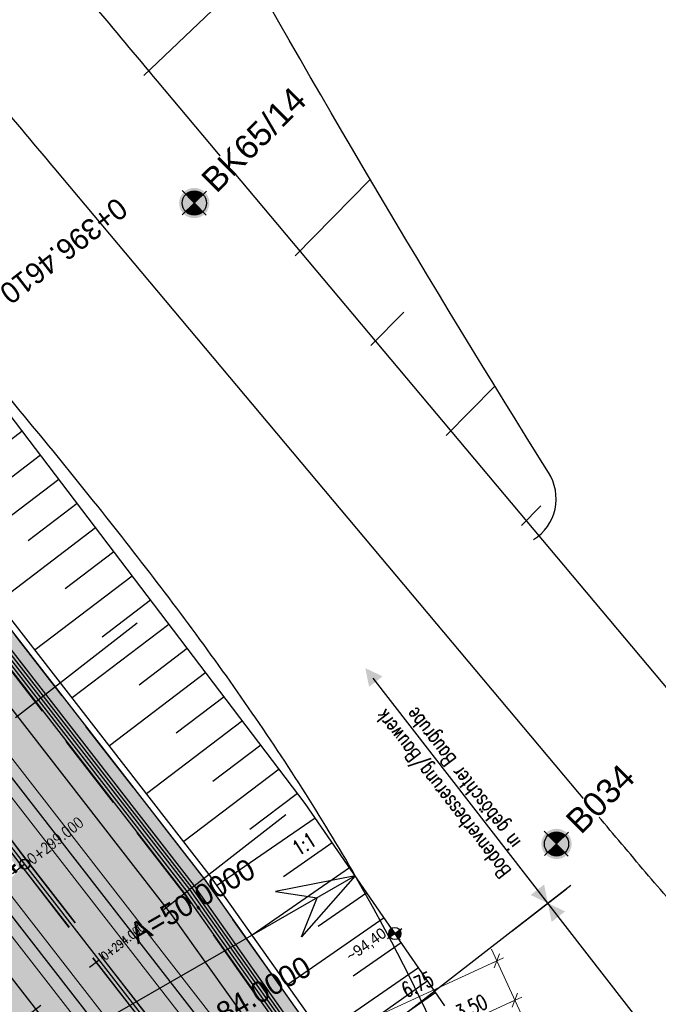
# Model space of a CAD drawing. Header units: metres. Extents: x 3458045 to 3462392, y 5482308 to 5484762.
# Tile 46 of 256: x 3459713 to 3459739, y 5483478 to 5483519. Entities that reach past the tile are written whole.
import ezdxf
from ezdxf.enums import TextEntityAlignment as Align

# ---------------------------------------------------------------- set-up
doc = ezdxf.new("R2010")
doc.units = ezdxf.units.M
doc.header["$PDMODE"] = 3
doc.header["$PDSIZE"] = 0.1
for name, pattern in [('AUSGEZOGEN', [2, 1, 1]), ('STRICHPUNKT2', [12.7, 6.35, -3.175, 0, -3.175]), ('VERDECKT2', [4.7625, 3.175, -1.5875])]:
    doc.linetypes.add(name, pattern=pattern)
doc.layers.get('0').update_dxf_attribs({"linetype": 'CONTINUOUS'})
doc.layers.get('DEFPOINTS').update_dxf_attribs({"linetype": 'CONTINUOUS'})
for name, color, linetype in [('BAUER_BK 2014', 1, 'CONTINUOUS'), ('BAUER_BK BESTAND', 170, 'CONTINUOUS'), ('SP_ACHSE_6522', 7, 'CONTINUOUS'), ('SP_ACHSE_6721', 7, 'CONTINUOUS'), ('SP_ACHSE_6731', 7, 'CONTINUOUS'), ('SP_ACHSE_8559', 7, 'CONTINUOUS'), ('SP_AXIS', 7, 'CONTINUOUS'), ('SP_BAUGRUBE-BÖSCHUNG', 210, 'AUSGEZOGEN'), ('SP_BAUGRUBE-TEXT', 210, 'AUSGEZOGEN'), ('SP_BAUGRUBE-VERBAU', 210, 'AUSGEZOGEN'), ('SP_Blockfugen', 2, 'STRICHPUNKT2'), ('SP_BW5xx-BrückenB44', 7, 'CONTINUOUS'), ('SP_Entwässerung', 170, 'VERDECKT2'), ('SP_SOLID_Trogsohle_L6', 254, 'CONTINUOUS'), ('SP_StadtbahnFluchtweg', 1, 'CONTINUOUS'), ('SP_TrogTunnel-Bautoleranz', 160, 'VERDECKT2'), ('SP_Trogwand_L6', 2, 'CONTINUOUS'), ('SP_Vb_Planung', 10, 'CONTINUOUS'), ('SP_VERM', 1, 'CONTINUOUS'), ('SP_VERM-VA-B44', 150, 'CONTINUOUS'), ('T__AXIS', 3, 'CONTINUOUS')]:
    doc.layers.add(name, color=color, linetype=linetype)
doc.layers.add('SP_HILF', color=6, linetype='CONTINUOUS', plot=False)
doc.styles.add('K_ISOCP', font='k_isocp.shx')
doc.styles.add('SIMPLEX8', font='simplexd.shx', dxfattribs={"width": 0.8})
doc.styles.add('SP_F', font='romans.shx', dxfattribs={"width": 0.7, "bigfont": 'sp_f.shx'})
doc.styles.get("Standard").update_dxf_attribs({"font": 'txt.shx'})
doc.linetypes.add('EISENBAHN', pattern='A,0.15,[130,ltypeshp.shx,S=0.25,R=0,X=0,Y=0],0.15', length=0.3)
doc.dimstyles.new('SOFI25$0', dxfattribs={"dimtxt": 2.5, "dimasz": 0.25, "dimexe": 0.9, "dimexo": 0.625, "dimgap": 0.675, "dimtad": 1, "dimdec": 3, "dimrnd": 0.001, "dimzin": 1, "dimdsep": 46, "dimtxsty": 'SP_F', "dimblk1": 'SOF_BEMSTR1', "dimblk2": 'SOF_BEMSTR2', "dimsah": 1, "dimcen": 2.5, "dimse1": 1, "dimse2": 1, "dimclrd": 1, "dimclre": 1, "dimclrt": 1, "dimaunit": 2, "dimadec": 3, "dimazin": 0, "dimtfac": 1, "dimtdec": 3, "dimtmove": 0, "dimatfit": 3, "dimfxl": 1, "dimtolj": 1, "dimtzin": 0, "dimlwd": 0, "dimlwe": 0, "dimarcsym": 0})
doc.dimstyles.new('SOFI35$0', dxfattribs={"dimtxt": 3.5, "dimasz": 0.35, "dimexe": 0.9, "dimexo": 0.625, "dimgap": 0.945, "dimtad": 1, "dimdec": 3, "dimrnd": 0.001, "dimzin": 1, "dimdsep": 46, "dimtxsty": 'SP_F', "dimblk1": 'SOF_BEMSTR1', "dimblk2": 'SOF_BEMSTR2', "dimsah": 1, "dimcen": 3.5, "dimse1": 1, "dimse2": 1, "dimclrd": 1, "dimclre": 1, "dimclrt": 2, "dimaunit": 2, "dimazin": 0, "dimtfac": 1, "dimtdec": 3, "dimtmove": 0, "dimatfit": 3, "dimfxl": 1, "dimtolj": 1, "dimtzin": 0, "dimlwd": 0, "dimlwe": 0, "dimarcsym": 0})

# ---------------------------------------------------------------- blocks, each defined once
blk = doc.blocks.new('kmr_li')
at = {"color": 1, "linetype": 'Continuous'}
blk.add_line((0, 0), (0, 3.571), dxfattribs=at)
at = {"color": 1}
for p, q in [((0, 0), (-0.306, 0.907)), ((-0.306, 0.907), (0, 0.519)), ((0, 0), (0.306, 0.907)), ((0.306, 0.907), (0, 0.519))]:
    blk.add_line(p, q, dxfattribs=at)
at = {"color": 1, "linetype": 'Continuous', "style": 'K_ISOCP'}
blk.add_attdef('STATION', text='', height=1, rotation=270.0001, dxfattribs=at).set_placement((0, 4.404), align=Align.MIDDLE_RIGHT)
blk.add_attdef('PARAUL', text='', height=1, rotation=270.0001, dxfattribs=at).set_placement((-0.5, 1), align=Align.TOP_RIGHT)
blk.add_attdef('PARAOL', text='', height=1, rotation=270.0001, dxfattribs=at).set_placement((0.5, 1), align=Align.BOTTOM_RIGHT)
blk = doc.blocks.new('SOF_BEMSTR1')
at = {"color": 0, "linetype": 'ByBlock', "lineweight": -2}
for p, q in [((0, 20), (0, -8.5)), ((3.535, 3.535), (-3.535, -3.535)), ((-5, 0), (5, 0))]:
    blk.add_line(p, q, dxfattribs=at)
blk = doc.blocks.new('SOF_BEMSTR2')
at = {"color": 0, "linetype": 'ByBlock', "lineweight": -2}
for p, q in [((0, -20), (0, 8.5)), ((3.535, 3.535), (-3.535, -3.535)), ((-5, 0), (5, 0))]:
    blk.add_line(p, q, dxfattribs=at)
blk = doc.blocks.new('*D12')
at = {"layer": 'DEFPOINTS', "color": 0, "linetype": 'AUSGEZOGEN', "transparency": 16777216}
for p in [(3459712.098, 5483492.719), (3459712.436, 5483492.284), (3459710.284, 5483490.613)]:
    blk.add_point(p, dxfattribs=at)
at = {"layer": 'SP_VERM', "color": 1, "linetype": 'AUSGEZOGEN', "lineweight": 0, "transparency": 16777216}
blk.add_line((3459710.015, 5483491.101), (3459712.029, 5483492.666), dxfattribs=at)
at = {"layer": 'SP_VERM', "color": 1, "linetype": 'AUSGEZOGEN', "lineweight": 0, "transparency": 16777216, "xscale": 0.08750000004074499, "yscale": 0.08750000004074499, "zscale": 0.08750000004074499}
for name, p, rotation in [('SOF_BEMSTR2', (3459712.098, 5483492.719), 37.84192691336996), ('SOF_BEMSTR1', (3459709.946, 5483491.048), 217.8419269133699)]:
    blk.add_blockref(name, p, dxfattribs=dict(at, rotation=rotation))
at = {"layer": 'SP_VERM', "color": 2, "linetype": 'AUSGEZOGEN', "transparency": 16777216, "insert": (3459710.609, 5483492.416), "char_height": 0.875, "attachment_point": 5, "rotation": 37.8419, "style": 'SP_F'}
blk.add_mtext('\\A1;\\A1;2.72{\\H.7x;\\S5^ ;}', dxfattribs=at)
blk = doc.blocks.new('kmr_i')
at = {"color": 1, "linetype": 'Continuous'}
blk.add_line((0, 0), (0, 1.416438), dxfattribs=at)
at = {"color": 1, "linetype": 'Continuous', "style": 'SIMPLEX8', "width": 0.8}
blk.add_attdef('STATION', text='', height=1, rotation=270.00005842, dxfattribs=at).set_placement((0, -0.50985), align=Align.MIDDLE_LEFT)
blk = doc.blocks.new('*D79')
at = {"layer": 'DEFPOINTS', "color": 0, "linetype": 'AUSGEZOGEN', "transparency": 16777216}
for p in [(3459730.1, 5483477.099), (3459730.434, 5483476.371), (3459727.481, 5483475.013)]:
    blk.add_point(p, dxfattribs=at)
at = {"layer": 'SP_VERM-VA-B44', "color": 1, "linetype": 'AUSGEZOGEN', "lineweight": 0, "transparency": 16777216}
blk.add_line((3459727.203, 5483475.768), (3459730.043, 5483477.073), dxfattribs=at)
at = {"layer": 'SP_VERM-VA-B44', "color": 1, "linetype": 'AUSGEZOGEN', "lineweight": 0, "transparency": 16777216, "xscale": 0.0625, "yscale": 0.0625, "zscale": 0.0625}
for name, p, rotation in [('SOF_BEMSTR2', (3459730.1, 5483477.099), 24.67891201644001), ('SOF_BEMSTR1', (3459727.146, 5483475.742), 204.67891201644)]:
    blk.add_blockref(name, p, dxfattribs=dict(at, rotation=rotation))
at = {"layer": 'SP_VERM-VA-B44', "color": 1, "linetype": 'AUSGEZOGEN', "transparency": 16777216, "insert": (3459728.422, 5483476.858), "char_height": 0.625, "attachment_point": 5, "rotation": 24.6789, "style": 'SP_F'}
blk.add_mtext('\\A1;\\A1;3.25{\\H.7x;\\S^ ;}', dxfattribs=at)
blk = doc.blocks.new('*D80')
at = {"layer": 'DEFPOINTS', "color": 0, "linetype": 'AUSGEZOGEN', "transparency": 16777216}
for p in [(3459733.28, 5483478.56), (3459733.44, 5483478.213), (3459730.259, 5483476.751)]:
    blk.add_point(p, dxfattribs=at)
at = {"layer": 'SP_VERM-VA-B44', "color": 1, "linetype": 'AUSGEZOGEN', "lineweight": 0, "transparency": 16777216}
blk.add_line((3459730.156, 5483477.125), (3459733.223, 5483478.534), dxfattribs=at)
at = {"layer": 'SP_VERM-VA-B44', "color": 1, "linetype": 'AUSGEZOGEN', "lineweight": 0, "transparency": 16777216, "xscale": 0.0625, "yscale": 0.0625, "zscale": 0.0625}
for name, p, rotation in [('SOF_BEMSTR2', (3459733.28, 5483478.56), 24.67891197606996), ('SOF_BEMSTR1', (3459730.1, 5483477.099), 204.6789119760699)]:
    blk.add_blockref(name, p, dxfattribs=dict(at, rotation=rotation))
at = {"layer": 'SP_VERM-VA-B44', "color": 1, "linetype": 'AUSGEZOGEN', "transparency": 16777216, "insert": (3459731.489, 5483478.267), "char_height": 0.625, "attachment_point": 5, "rotation": 24.6789, "style": 'SP_F'}
blk.add_mtext('\\A1;\\A1;3.50{\\H.7x;\\S^ ;}', dxfattribs=at)
blk = doc.blocks.new('*D94')
at = {"layer": 'DEFPOINTS', "color": 0, "linetype": 'AUSGEZOGEN', "transparency": 16777216}
for p in [(3459732.536, 5483480.179), (3459732.696, 5483479.831), (3459726.924, 5483476.225)]:
    blk.add_point(p, dxfattribs=at)
at = {"layer": 'SP_VERM-VA-B44', "color": 1, "linetype": 'AUSGEZOGEN', "lineweight": 0, "transparency": 16777216}
blk.add_line((3459726.459, 5483477.387), (3459732.479, 5483480.153), dxfattribs=at)
at = {"layer": 'SP_VERM-VA-B44', "color": 1, "linetype": 'AUSGEZOGEN', "lineweight": 0, "transparency": 16777216, "xscale": 0.0625, "yscale": 0.0625, "zscale": 0.0625}
for name, p, rotation in [('SOF_BEMSTR2', (3459732.536, 5483480.179), 24.67891197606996), ('SOF_BEMSTR1', (3459726.402, 5483477.36), 204.6789119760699)]:
    blk.add_blockref(name, p, dxfattribs=dict(at, rotation=rotation))
at = {"layer": 'SP_VERM-VA-B44', "color": 1, "linetype": 'AUSGEZOGEN', "transparency": 16777216, "insert": (3459729.268, 5483479.207), "char_height": 0.625, "attachment_point": 5, "rotation": 24.6789, "style": 'SP_F'}
blk.add_mtext('\\A1;\\A1;6.75{\\H.7x;\\S^ ;}', dxfattribs=at)
blk = doc.blocks.new('B034')
h = blk.add_hatch(color=161)
h.dxf.hatch_style = 1
h.paths.add_polyline_path([(2.5, 0, 1), (-2.5, 0, 1)])
at = {"layer": 'BAUER_BK BESTAND'}
blk.add_point((0, 0), dxfattribs=at)
blk = doc.blocks.new('BK65-14')
at = {"layer": 'BAUER_BK 2014'}
h = blk.add_hatch(color=11, dxfattribs=at)
h.dxf.hatch_style = 1
h.paths.add_polyline_path([(-2.5, 0, 1), (2.5, 0, 1)])
blk.add_point((0, 0), dxfattribs=at)
blk = doc.blocks.new('SOFI-HK', base_point=(0, 0.000969))
at = {"color": 0, "linetype": 'Continuous'}
for p, q in [((0, 0.139982), (0, -0.138069)), ((-0.145258, 0.000969), (0.139135, 0.000969))]:
    blk.add_line(p, q, dxfattribs=at)
at = {"color": 0, "linetype": 'Continuous', "const_width": 0.1}
for points in [[(0, 0.050969, 0.414214), (-0.05, 0.000969)], [(0.05, 0.000969, -0.414214), (0, -0.049031)]]:
    blk.add_lwpolyline(points, format="xyb", dxfattribs=at)
at = {"color": 0, "linetype": 'Continuous'}
blk.add_circle((0, 0.000969), 0.1, dxfattribs=at)
blk = doc.blocks.new('SOFI-PFV')
at = {"color": 0, "linetype": 'Continuous'}
blk.add_solid([(-0.0625, 0.125), (0.0625, 0.125), (0, 0)], dxfattribs=at)
blk = doc.blocks.new('*U405')
at = {"color": 0, "linetype": 'ByBlock'}
for p, q in [((27.601, -44.39), (23.528, -47.485)), ((28.357, -45.386), (26.326, -46.929)), ((29.114, -46.381), (25.062, -49.459)), ((29.87, -47.376), (27.849, -48.911)), ((30.626, -48.371), (26.596, -51.434)), ((31.382, -49.367), (29.373, -50.894)), ((32.139, -50.362), (28.13, -53.408)), ((32.895, -51.357), (30.896, -52.876)), ((33.651, -52.353), (29.663, -55.382)), ((34.407, -53.348), (32.419, -54.859)), ((35.164, -54.343), (31.197, -57.357)), ((35.92, -55.339), (33.942, -56.841)), ((36.676, -56.334), (32.731, -59.331)), ((37.432, -57.329), (35.465, -58.824)), ((38.188, -58.324), (34.265, -61.306)), ((38.945, -59.32), (36.988, -60.806)), ((39.675, -60.334), (35.643, -63.121)), ((40.385, -61.362), (38.375, -62.752)), ((41.096, -62.391), (37.087, -65.163)), ((41.807, -63.419), (39.808, -64.801)), ((42.518, -64.447), (38.531, -67.204)), ((43.229, -65.475), (41.241, -66.85)), ((43.94, -66.503), (39.975, -69.245)), ((44.651, -67.531), (42.674, -68.898))]:
    blk.add_line(p, q, dxfattribs=at)

msp = doc.modelspace()

# ---------------------------------------------------------------- hatches: boundary and pattern name
at = {"layer": 'SP_SOLID_Trogsohle_L6'}
h = msp.add_hatch(color=253, dxfattribs=at)
h.dxf.hatch_style = 1
edge = h.paths.add_edge_path()
edge.add_arc((3460127.8927, 5483834.6133), 537.099, 217.164557, 217.694715, ccw=False)
edge.add_arc((3459955.4988, 5483703.9272), 320.7694, 216.281031, 217.164557, ccw=False)
edge.add_arc((3459880.7609, 5483649.0648), 228.0567, 215.044095, 216.281031, ccw=False)
edge.add_arc((3459838.5915, 5483619.4891), 176.5497, 213.453748, 215.044095, ccw=False)
edge.add_arc((3459811.2445, 5483601.4202), 143.7725, 211.509991, 213.453748, ccw=False)
edge.add_arc((3459791.8985, 5483589.5604), 121.0806, 209.645391, 211.509991, ccw=False)
edge.add_line((3459686.667, 5483529.6702), (3459677.3737, 5483524.3822))
edge.add_arc((3459790.1917, 5483588.7788), 129.9031, 209.717763, 211.552114)
edge.add_arc((3459809.7879, 5483600.8119), 152.899, 211.552114, 213.48297)
edge.add_arc((3459837.4921, 5483619.137), 186.1154, 213.48297, 215.062767)
edge.add_arc((3459880.2167, 5483649.123), 238.3127, 215.062767, 216.291498)
edge.add_arc((3459955.9461, 5483704.7344), 332.2677, 216.291498, 217.169163)
edge.add_arc((3460130.6394, 5483837.1857), 551.4962, 217.169163, 217.695762)
edge.add_arc((3460997.9826, 5484507.4422), 1647.6385, 217.6957619, 217.8712949)
edge.add_line((3459697.3503, 5483495.9738), (3459712.0627, 5483477.0354))
edge.add_line((3459712.0627, 5483477.0354), (3459718.3037, 5483469.2429))
edge.add_line((3459718.3037, 5483469.2429), (3459719.0948, 5483469.8574))
edge.add_line((3459719.0948, 5483469.8574), (3459725.4524, 5483474.7964))
edge.add_line((3459725.4524, 5483474.7964), (3459726.2429, 5483475.4105))
edge.add_line((3459726.2429, 5483475.4105), (3459720.4822, 5483483.557))
edge.add_line((3459720.4822, 5483483.557), (3459705.9566, 5483502.2551))
edge.add_arc((3460984.2707, 5484496.3712), 1619.3684, 217.6947149, 217.871406, ccw=False)

# ---------------------------------------------------------------- linework, layer by layer
at = {"layer": 'SP_ACHSE_6522'}
msp.add_lwpolyline([(3459721.3314, 5483391.8093, 0.2982767), (3459726.7049, 5483483.6852, 0.0116649), (3459724.5175, 5483487.2914, 0.0099688), (3459722.1543, 5483490.8322, 0.0081562), (3459719.6642, 5483494.2851, 0.0063437), (3459717.0751, 5483497.6645, 0.0045312), (3459714.413, 5483500.9868, 0.0027187), (3459711.7031, 5483504.2701, 0.0009062), (3459708.9693, 5483507.5337, -0.0008856), (3459706.172, 5483510.8731, -0.002657), (3459703.3984, 5483514.2322, -0.0044283), (3459700.6727, 5483517.6303, -0.0061996), (3459698.0199, 5483521.0854, -0.007971), (3459695.4661, 5483524.6143, -0.0097424), (3459693.039, 5483528.2314, -0.0113988), (3459690.7881, 5483531.9132, -0.2377022), (3459686.1518, 5483610.9287, -0.0061985)], format="xyb", dxfattribs=at)
at = {"layer": 'SP_ACHSE_6721'}
msp.add_lwpolyline([(3459853.5264, 5483320.0167, -0.1948963), (3459834.0333, 5483331.317), (3459703.015, 5483499.9698, -0.000771), (3459699.9492, 5483503.9245, -0.0023131), (3459696.908, 5483507.8981, -0.0038551), (3459693.916, 5483511.9088, -0.0053972), (3459690.9988, 5483515.9742, -0.0069393), (3459688.1827, 5483520.1102, -0.0084814), (3459685.4956, 5483524.3311, -0.0100236), (3459682.9666, 5483528.6484, -0.0115658), (3459680.6263, 5483533.0707, -0.0049744), (3459679.7641, 5483534.8411, -0.2153203), (3459678.2508, 5483614.3812, -0.0091566)], format="xyb", dxfattribs=at)
at = {"layer": 'SP_ACHSE_6731'}
msp.add_lwpolyline([(3459675.7031, 5483617.3858, 0.2228231), (3459677.0437, 5483532.3132, 0.0025401), (3459677.5007, 5483531.3892, 0.0114891), (3459679.8618, 5483526.94, 0.0099571), (3459682.4115, 5483522.5961, 0.0084252), (3459685.1192, 5483518.3487, 0.0068933), (3459687.9557, 5483514.1863, 0.0053614), (3459690.8935, 5483510.0945, 0.0038296), (3459693.906, 5483506.0574, 0.0022977), (3459696.9678, 5483502.0574, 0.0007659), (3459700.054, 5483498.0763), (3459831.272, 5483329.1671, 0.2011722), (3459853.8419, 5483316.445, 0.0012629)], format="xyb", dxfattribs=at)
at = {"layer": 'SP_ACHSE_8559'}
msp.add_lwpolyline([(3459744.6327, 5483477.2356, -0.0089176), (3459742.5434, 5483479.4279, -0.0063696), (3459740.5221, 5483481.6831, -0.0038217), (3459738.5471, 5483483.979, -0.0012739), (3459736.5956, 5483486.295), (3459714.2922, 5483512.8556, -0.0009258), (3459711.6162, 5483516.0503, -0.0027774), (3459708.964, 5483519.2648, -0.004629), (3459706.3598, 5483522.5181, -0.0064806), (3459703.8285, 5483525.8284, -0.0083323), (3459701.3964, 5483529.2122, -0.010184), (3459699.0913, 5483532.6837, -0.0119597), (3459696.9548, 5483536.2327, -0.2344318), (3459692.8953, 5483607.6275, -0.0063737)], format="xyb", dxfattribs=at)
at = {"layer": 'SP_AXIS'}
for points in [[(3459675.7031, 5483617.3858, 0.2228231), (3459677.0437, 5483532.3132, 0.0025401), (3459677.5007, 5483531.3892, 0.0114891), (3459679.8618, 5483526.94, 0.0099571), (3459682.4115, 5483522.5961, 0.0084252), (3459685.1192, 5483518.3487, 0.0068933), (3459687.9557, 5483514.1863, 0.0053614), (3459690.8935, 5483510.0945, 0.0038296), (3459693.906, 5483506.0574, 0.0022977), (3459696.9678, 5483502.0574, 0.0007659), (3459700.054, 5483498.0763), (3459831.272, 5483329.1671, 0.2011722), (3459853.8419, 5483316.445, 0.0012629)], [(3459853.5264, 5483320.0167, -0.1948963), (3459834.0333, 5483331.317), (3459703.015, 5483499.9698, -0.000771), (3459699.9492, 5483503.9245, -0.0023131), (3459696.908, 5483507.8981, -0.0038551), (3459693.916, 5483511.9088, -0.0053972), (3459690.9988, 5483515.9742, -0.0069393), (3459688.1827, 5483520.1102, -0.0084814), (3459685.4956, 5483524.3311, -0.0100236), (3459682.9666, 5483528.6484, -0.0115658), (3459680.6263, 5483533.0707, -0.0049744), (3459679.7641, 5483534.8411, -0.2153203), (3459678.2508, 5483614.3812, -0.0091566)], [(3459721.3314, 5483391.8093, 0.2982767), (3459726.7049, 5483483.6852, 0.0116649), (3459724.5175, 5483487.2914, 0.0099688), (3459722.1543, 5483490.8322, 0.0081562), (3459719.6642, 5483494.2851, 0.0063437), (3459717.0751, 5483497.6645, 0.0045312), (3459714.413, 5483500.9868, 0.0027187), (3459711.7031, 5483504.2701, 0.0009062), (3459708.9693, 5483507.5337, -0.0008856), (3459706.172, 5483510.8731, -0.002657), (3459703.3984, 5483514.2322, -0.0044283), (3459700.6727, 5483517.6303, -0.0061996), (3459698.0199, 5483521.0854, -0.007971), (3459695.4661, 5483524.6143, -0.0097424), (3459693.039, 5483528.2314, -0.0113988), (3459690.7881, 5483531.9132, -0.2377022), (3459686.1518, 5483610.9287, -0.0061985)]]:
    msp.add_lwpolyline(points, format="xyb", dxfattribs=at)
at = {"layer": 'SP_BAUGRUBE-BÖSCHUNG'}
msp.add_line((3459729.6891, 5483479.3517), (3459727.7189, 5483477.958), dxfattribs=at)
at = {"layer": 'SP_BAUGRUBE-TEXT', "linetype": 'AUSGEZOGEN'}
msp.add_line((3459733.164, 5483481.4075), (3459735.4044, 5483483.1479), dxfattribs=at)
at = {"layer": 'SP_BAUGRUBE-VERBAU'}
msp.add_line((3459735.5845, 5483483.2879), (3459727.8692, 5483477.2943), dxfattribs=at)
at = {"layer": 'SP_Blockfugen'}
for p, q in [((3459717.7096, 5483494.0945), (3459702.3105, 5483482.1317)), ((3459723.8444, 5483486.1975), (3459708.4454, 5483474.2347))]:
    msp.add_line(p, q, dxfattribs=at)
at = {"layer": 'SP_BW5xx-BrückenB44', "color": 96}
for p, q in [((3459717.9911, 5483516.6688), (3459722.4124, 5483520.8807)), ((3459721.117, 5483512.9466), (3459723.0612, 5483514.9031)), ((3459724.2306, 5483509.2387), (3459727.3206, 5483512.3827)), ((3459727.3416, 5483505.5339), (3459728.6987, 5483506.9172)), ((3459730.4519, 5483501.8299), (3459732.4532, 5483503.8699)), ((3459733.5623, 5483498.1258), (3459734.3534, 5483498.9323))]:
    msp.add_line(p, q, dxfattribs=at)
for points in [[(3459734.0554, 5483497.5386, 0.4160253), (3459734.6659, 5483500.3093, -0.0263721), (3459707.7743, 5483548.6926), (3459707.7743, 5483548.6926), (3459706.6212, 5483551.376), (3459705.5889, 5483554.1081), (3459704.6794, 5483556.8835), (3459703.8946, 5483559.6967), (3459703.2359, 5483562.5421), (3459702.7048, 5483565.4141), (3459702.3022, 5483568.3068), (3459702.029, 5483571.2146), (3459701.8857, 5483574.1318), (3459701.8726, 5483577.0524), (3459701.9897, 5483579.9707), (3459702.2368, 5483582.8808), (3459702.6134, 5483585.7771), (3459703.1187, 5483588.6537), (3459703.7518, 5483591.5049), (3459704.5113, 5483594.325), (3459704.5113, 5483594.325, 0.3292866), (3459697.7803, 5483606.2291, 0.3292866)], [(3459740.6204, 5483490.1531), (3459718.5526, 5483516.4332, -0.0009258), (3459715.8876, 5483519.6147, -0.0027774), (3459713.2748, 5483522.7815, -0.004629), (3459710.7349, 5483525.9544, -0.0064806), (3459708.2912, 5483529.1501, -0.0083323), (3459705.9673, 5483532.3834, -0.010184), (3459703.7875, 5483535.6661, -0.0119597), (3459701.7883, 5483538.9871, -0.2012525), (3459694.8456, 5483596.5049, -0.2012525)]]:
    msp.add_lwpolyline(points, format="xyb", dxfattribs=at)
at = {"layer": 'SP_Entwässerung'}
for p, q in [((3459713.1957, 5483484.2555), (3459737.7347, 5483452.6679)), ((3459713.2021, 5483484.2604), (3459737.741, 5483452.6728))]:
    msp.add_line(p, q, dxfattribs=at)
at = {"layer": 'SP_StadtbahnFluchtweg'}
msp.add_line((3459724.9997, 5483473.869), (3459719.1658, 5483482.0328), dxfattribs=at)
for points in [[(3459713.8054, 5483477.8483), (3459699.0269, 5483496.8717, -0.000771), (3459695.9533, 5483500.8367, -0.0023131), (3459692.8836, 5483504.8473, -0.0038551), (3459689.8451, 5483508.9205, -0.0053972), (3459686.8643, 5483513.0744, -0.0069393), (3459683.9694, 5483517.3264, -0.0084814), (3459681.1903, 5483521.6917, -0.0100236), (3459678.5589, 5483526.1837, -0.0115658), (3459676.1094, 5483530.8125, -0.0049744), (3459675.2021, 5483532.6753, -0.1668111), (3459667.7831, 5483598.279, -0.1668111)], [(3459719.1754, 5483482.02), (3459704.3969, 5483501.0434, -0.000771), (3459701.334, 5483504.9946, -0.0023131), (3459698.3026, 5483508.9553, -0.0038551), (3459695.3267, 5483512.9444, -0.0053972), (3459692.4315, 5483516.979, -0.0069393), (3459689.6428, 5483521.0749, -0.0084814), (3459686.9876, 5483525.2457, -0.0100236), (3459684.494, 5483529.5025, -0.0115658), (3459682.1916, 5483533.8533, -0.0049744), (3459681.345, 5483535.5917, -0.1668108), (3459674.4221, 5483596.8085, -0.1668108)]]:
    msp.add_lwpolyline(points, format="xyb", dxfattribs=at)
at = {"layer": 'SP_TrogTunnel-Bautoleranz'}
msp.add_line((3459725.4378, 5483474.7738), (3459719.6583, 5483482.9469), dxfattribs=at)
msp.add_lwpolyline([(3459719.659, 5483482.946), (3459705.1472, 5483501.6262, -0.000771), (3459702.0857, 5483505.5755, -0.0023131), (3459699.0596, 5483509.5292, -0.0038551), (3459696.0925, 5483513.5065, -0.0053972), (3459693.2093, 5483517.5245, -0.0069393), (3459690.4354, 5483521.5986, -0.0084814), (3459687.7975, 5483525.7422, -0.0100236), (3459685.3232, 5483529.9661, -0.0115658), (3459683.0413, 5483534.2781, -0.0049744), (3459682.2031, 5483535.9991, -0.1901616), (3459677.5616, 5483604.8113, -0.0091566)], format="xyb", dxfattribs=at)
at = {"layer": 'SP_Trogwand_L6', "color": 1, "linetype": 'VERDECKT2'}
msp.add_line((3459726.2429, 5483475.4105), (3459720.4692, 5483483.5754), dxfattribs=at)
at = {"layer": 'SP_Trogwand_L6'}
for p, q in [((3459725.4524, 5483474.7964), (3459719.6787, 5483482.9613)), ((3459725.8477, 5483475.1034), (3459720.074, 5483483.2684))]:
    msp.add_line(p, q, dxfattribs=at)
at = {"layer": 'SP_Trogwand_L6', "color": 251, "linetype": 'Continuous'}
for p, q in [((3459725.5512, 5483474.8731), (3459719.7775, 5483483.0381)), ((3459725.65, 5483474.9499), (3459719.8763, 5483483.1148)), ((3459725.7488, 5483475.0267), (3459719.9751, 5483483.1916))]:
    msp.add_line(p, q, dxfattribs=at)
at = {"layer": 'SP_Trogwand_L6'}
for points in [[(3459719.6787, 5483482.9613), (3459705.1669, 5483501.6416, -0.000771), (3459702.1055, 5483505.5908, -0.0023131), (3459699.0795, 5483509.5443, -0.0038551), (3459696.1127, 5483513.5213, -0.0053972), (3459693.2297, 5483517.5389, -0.0069393), (3459690.4563, 5483521.6124, -0.0084814), (3459687.8188, 5483525.7553, -0.0100236), (3459685.345, 5483529.9783, -0.0115658), (3459683.0637, 5483534.2893, -0.0049744), (3459682.2257, 5483536.0099, -0.1901616), (3459677.5854, 5483604.8037, -0.0091566)], [(3459720.0736, 5483483.2681), (3459705.5618, 5483501.9483, -0.000771), (3459702.5011, 5483505.8965, -0.0023131), (3459699.478, 5483509.8463, -0.0038551), (3459696.5157, 5483513.8172, -0.0053972), (3459693.6391, 5483517.826, -0.0069393), (3459690.8735, 5483521.8881, -0.0084814), (3459688.2451, 5483526.0166, -0.0100236), (3459685.7814, 5483530.2224, -0.0115658), (3459683.5109, 5483534.5128, -0.0049744), (3459682.6774, 5483536.2243, -0.1901616), (3459678.0618, 5483604.6519, -0.0091566)]]:
    msp.add_lwpolyline(points, format="xyb", dxfattribs=at)
at = {"layer": 'SP_Trogwand_L6', "color": 251, "linetype": 'Continuous'}
for points in [[(3459719.7774, 5483483.038), (3459705.2656, 5483501.7183, -0.000771), (3459702.2044, 5483505.6672, -0.0023131), (3459699.1792, 5483509.6198, -0.0038551), (3459696.2134, 5483513.5953, -0.0053972), (3459693.3321, 5483517.6107, -0.0069393), (3459690.5606, 5483521.6813, -0.0084814), (3459687.9254, 5483525.8206, -0.0100236), (3459685.4541, 5483530.0393, -0.0115658), (3459683.1755, 5483534.3452, -0.0049744), (3459682.3386, 5483536.0635, -0.1901616), (3459677.7045, 5483604.7658, -0.0091566)], [(3459719.8761, 5483483.1147), (3459705.3643, 5483501.7949, -0.000771), (3459702.3033, 5483505.7436, -0.0023131), (3459699.2788, 5483509.6953, -0.0038551), (3459696.3142, 5483513.6693, -0.0053972), (3459693.4344, 5483517.6824, -0.0069393), (3459690.6649, 5483521.7502, -0.0084814), (3459688.032, 5483525.886, -0.0100236), (3459685.5632, 5483530.1003, -0.0115658), (3459683.2873, 5483534.4011, -0.0049744), (3459682.4516, 5483536.1171, -0.1901616), (3459677.8236, 5483604.7278, -0.0091566)], [(3459719.9748, 5483483.1914), (3459705.463, 5483501.8716, -0.000771), (3459702.4022, 5483505.82, -0.0023131), (3459699.3784, 5483509.7708, -0.0038551), (3459696.415, 5483513.7432, -0.0053972), (3459693.5368, 5483517.7542, -0.0069393), (3459690.7692, 5483521.8191, -0.0084814), (3459688.1385, 5483525.9513, -0.0100236), (3459685.6723, 5483530.1614, -0.0115658), (3459683.3991, 5483534.4569, -0.0049744), (3459682.5645, 5483536.1707, -0.1901616), (3459677.9427, 5483604.6899, -0.0091566)]]:
    msp.add_lwpolyline(points, format="xyb", dxfattribs=at)
at = {"layer": 'SP_Trogwand_L6', "color": 1, "linetype": 'VERDECKT2'}
msp.add_lwpolyline([(3459720.4684, 5483483.5748), (3459705.9566, 5483502.2551, -0.000771), (3459702.8968, 5483506.2022, -0.0023131), (3459699.8764, 5483510.1484, -0.0038551), (3459696.9188, 5483514.1131, -0.0053972), (3459694.0485, 5483518.1131, -0.0069393), (3459691.2906, 5483522.1637, -0.0084814), (3459688.6714, 5483526.2779, -0.008136), (3459686.667, 5483529.6702, -0.0115658)], format="xyb", dxfattribs=at)
at = {"layer": 'SP_Vb_Planung', "linetype": 'AUSGEZOGEN', "lineweight": 13, "ltscale": 13}
for points in [[(3459675.2472, 5483617.5909, 0.2228231), (3459676.5944, 5483532.0938, 0.0025401), (3459677.0537, 5483531.1652, 0.0114891), (3459679.4256, 5483526.6956, 0.0099571), (3459681.9854, 5483522.3345, 0.0084252), (3459684.7022, 5483518.0729, 0.0068933), (3459687.5465, 5483513.899, 0.0053614), (3459690.4905, 5483509.7985, 0.0038296), (3459693.5076, 5483505.7553, 0.0022977), (3459696.5721, 5483501.7517, 0.0007659), (3459699.6593, 5483497.7694), (3459830.8772, 5483328.8604, 0.2011722), (3459853.784, 5483315.9484, 0.0012629)], [(3459676.1591, 5483617.1806, 0.2228231), (3459677.493, 5483532.5326, 0.0025401), (3459677.9478, 5483531.6131, 0.0114891), (3459680.298, 5483527.1845, 0.0099571), (3459682.8376, 5483522.8577, 0.0084252), (3459685.5362, 5483518.6246, 0.0068933), (3459688.365, 5483514.4735, 0.0053614), (3459691.2965, 5483510.3904, 0.0038296), (3459694.3044, 5483506.3595, 0.0022977), (3459697.3634, 5483502.3632, 0.0007659), (3459700.4487, 5483498.3833), (3459831.6669, 5483329.4739, 0.2011722), (3459853.8999, 5483316.9416, 0.001261)], [(3459853.4564, 5483319.5216, -0.1948963), (3459833.6384, 5483331.0102), (3459702.6201, 5483499.6631, -0.000771), (3459699.5536, 5483503.6188, -0.0023131), (3459696.5095, 5483507.596, -0.0038551), (3459693.5129, 5483511.6129, -0.0053972), (3459690.5894, 5483515.6871, -0.0069393), (3459687.7656, 5483519.8346, -0.0084814), (3459685.0694, 5483524.0698, -0.0100236), (3459682.5302, 5483528.4044, -0.0115658), (3459680.1791, 5483532.8471, -0.0049744), (3459679.3124, 5483534.6267, -0.2153203), (3459677.7913, 5483614.5783, -0.0091566)], [(3459853.5964, 5483320.5118, -0.1948963), (3459834.4281, 5483331.6237), (3459703.4098, 5483500.2766, -0.000771), (3459700.3449, 5483504.2303, -0.0023131), (3459697.3064, 5483508.2001, -0.0038551), (3459694.3191, 5483512.2047, -0.0053972), (3459691.4081, 5483516.2613, -0.0069393), (3459688.5999, 5483520.3859, -0.0084814), (3459685.9219, 5483524.5924, -0.0100236), (3459683.403, 5483528.8924, -0.0115658), (3459681.0735, 5483533.2943, -0.0049744), (3459680.2158, 5483535.0556, -0.2153203), (3459678.7103, 5483614.1841, -0.0091566)]]:
    msp.add_lwpolyline(points, format="xyb", dxfattribs=at)
at = {"layer": 'SP_Vb_Planung', "linetype": 'EISENBAHN', "lineweight": 13, "ltscale": 13}
for points in [[(3459675.7031, 5483617.3858, 0.2228231), (3459677.0437, 5483532.3132, 0.0025401), (3459677.5007, 5483531.3892, 0.0114891), (3459679.8618, 5483526.94, 0.0099571), (3459682.4115, 5483522.5961, 0.0084252), (3459685.1192, 5483518.3487, 0.0068933), (3459687.9557, 5483514.1863, 0.0053614), (3459690.8935, 5483510.0945, 0.0038296), (3459693.906, 5483506.0574, 0.0022977), (3459696.9678, 5483502.0574, 0.0007659), (3459700.054, 5483498.0763), (3459831.272, 5483329.1671, 0.2011722), (3459853.8419, 5483316.445, 0.0012629)], [(3459853.5264, 5483320.0167, -0.1948963), (3459834.0333, 5483331.317), (3459703.015, 5483499.9698, -0.000771), (3459699.9492, 5483503.9245, -0.0023131), (3459696.908, 5483507.8981, -0.0038551), (3459693.916, 5483511.9088, -0.0053972), (3459690.9988, 5483515.9742, -0.0069393), (3459688.1827, 5483520.1102, -0.0084814), (3459685.4956, 5483524.3311, -0.0100236), (3459682.9666, 5483528.6484, -0.0115658), (3459680.6263, 5483533.0707, -0.0049744), (3459679.7641, 5483534.8411, -0.2153203), (3459678.2508, 5483614.3812, -0.0091566)]]:
    msp.add_lwpolyline(points, format="xyb", dxfattribs=at)
at = {"layer": 'T__AXIS'}
msp.add_lwpolyline([(3459852.8088, 5483318.3544, -0.1909974), (3459832.6507, 5483330.2433), (3459701.7482, 5483498.7468, -0.0007641), (3459698.6548, 5483502.7371, -0.0022924), (3459695.5859, 5483506.7462, -0.0038207), (3459692.5662, 5483510.7926, -0.005349), (3459689.6213, 5483514.8936, -0.0068774), (3459686.7776, 5483519.0653, -0.0084057), (3459684.0627, 5483523.3219, -0.0099341), (3459681.5058, 5483527.6751, -0.0114626), (3459679.1375, 5483532.1336, -0.004929), (3459678.2644, 5483533.918, -0.2160712), (3459676.6775, 5483615.1548, -0.0091087)], format="xyb", dxfattribs=at)

# ---------------------------------------------------------------- block references
at = {"layer": 'SP_AXIS', "color": 0}
ref = msp.add_blockref('kmr_li', (3459700.054, 5483498.0763), dxfattribs=dict(at, xscale=3.500000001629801, yscale=3.500000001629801, zscale=3.500000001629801, rotation=307.8420393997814))
ref.add_attrib('STATION', '0+396.4610', dxfattribs={"layer": '0', "color": 1, "linetype": 'Continuous', "height": 0.875, "rotation": 217.8421, "style": 'K_ISOCP'}).set_placement((3459712.2266, 5483507.5327), align=Align.MIDDLE_RIGHT)
ref.add_attrib('PARAOL', 'R=¢', dxfattribs={"layer": '0', "color": 1, "linetype": 'Continuous', "height": 0.875, "rotation": 217.8421, "style": 'K_ISOCP'}).set_placement((3459703.8916, 5483498.8416), align=Align.BOTTOM_RIGHT)
ref.add_attrib('PARAUL', 'A=64.3519', dxfattribs={"layer": '0', "color": 1, "linetype": 'Continuous', "height": 0.875, "rotation": 217.8421, "style": 'K_ISOCP'}).set_placement((3459701.7444, 5483501.6055), align=Align.TOP_RIGHT)
ref = msp.add_blockref('kmr_li', (3459726.7049, 5483483.6852), dxfattribs=dict(at, xscale=3.500000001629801, yscale=3.500000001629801, zscale=3.500000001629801, rotation=119.86963587))
ref.add_attrib('STATION', '1+891.0960', dxfattribs={"layer": '0', "color": 1, "linetype": 'Continuous', "height": 0.875, "rotation": 29.86969, "style": 'K_ISOCP'}).set_placement((3459713.3384, 5483476.0085), align=Align.MIDDLE_RIGHT)
ref.add_attrib('PARAOL', 'A=50.0000', dxfattribs={"layer": '0', "color": 1, "linetype": 'Continuous', "height": 0.875, "rotation": 29.86969, "style": 'K_ISOCP'}).set_placement((3459722.7983, 5483483.4596), align=Align.BOTTOM_RIGHT)
ref.add_attrib('PARAUL', 'R=-84.0000', dxfattribs={"layer": '0', "color": 1, "linetype": 'Continuous', "height": 0.875, "rotation": 29.86969, "style": 'K_ISOCP'}).set_placement((3459724.5414, 5483480.4246), align=Align.TOP_RIGHT)
at = {"layer": 'SP_BAUGRUBE-TEXT', "linetype": 'AUSGEZOGEN'}
for name, p, xscale, yscale, zscale, rotation in [('SOFI-PFV', (3459727.1168, 5483492.2444), -5.624999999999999, 5.624999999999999, 5.625, 217.841349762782), ('SOFI-PFV', (3459734.6428, 5483482.5563), 5.624999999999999, 5.624999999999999, 5.624999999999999, 37.841349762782), ('SOFI-PFV', (3459734.6428, 5483482.5563), -5.624999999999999, 5.624999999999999, 5.625, 217.841349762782), ('SOFI-HK', (3459728.3346, 5483481.3107), 2.500000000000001, 2.500000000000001, 2.500000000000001, 35.27431142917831)]:
    msp.add_blockref(name, p, dxfattribs=dict(at, xscale=xscale, yscale=yscale, zscale=zscale, rotation=rotation))
at = {"layer": 'T__AXIS', "xscale": 0.3500000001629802, "yscale": 0.3500000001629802, "zscale": 0.3500000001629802, "rotation": 127.84196358}
msp.add_blockref('kmr_i', (3459716.1442, 5483480.2155), dxfattribs=at).add_auto_attribs({'STATION': '0+294.000'})

# ---------------------------------------------------------------- texts
at = {"layer": 'SP_BAUGRUBE-TEXT', "linetype": 'AUSGEZOGEN', "style": 'K_ISOCP'}
msp.add_text('~94,40', height=0.45, rotation=35.7864, dxfattribs=at).set_placement((3459726.5258, 5483480.1299))
at = {"layer": 'SP_BAUGRUBE-TEXT', "linetype": 'AUSGEZOGEN', "char_height": 0.625, "attachment_point": 5, "style": 'SP_F'}
for s, insert, rotation in [('\\A1;Bodenverbesserung/Bauwerk\\Pin geböschter Baugrube', (3459730.8, 5483487.4391), 127.84135), ('\\A1;1:1', (3459724.595, 5483484.9976), 32.0463)]:
    msp.add_mtext(s, dxfattribs=dict(at, insert=insert, rotation=rotation))

# ---------------------------------------------------------------- dimensions: what is measured, and where the dimension line sits
at = {"layer": 'SP_VERM', "linetype": 'AUSGEZOGEN'}
dim = msp.add_linear_dim(base=(3459712.0981, 5483492.7194), p1=(3459710.2841, 5483490.6127), p2=(3459712.436, 5483492.2844), angle=37.84193, text='\\A1;2.72{\\H.7x;\\S5^ ;}', dimstyle='SOFI35$0', dxfattribs=at)
dim.commit()
dim.dimension.update_dxf_attribs({"geometry": '*D12', "text_midpoint": (3459710.6088, 5483492.4156)})
at = {"layer": 'SP_VERM-VA-B44', "linetype": 'AUSGEZOGEN'}
for base, p1, p2, text, picture, middle in [((3459732.5362, 5483480.179), (3459726.9243, 5483476.2246), (3459732.696, 5483479.8311), '\\A1;6.75{\\H.7x;\\S^ ;}', '*D94', (3459729.2684, 5483479.207)), ((3459733.2799, 5483478.5604), (3459730.2595, 5483476.7512), (3459733.4398, 5483478.2126), '\\A1;3.50{\\H.7x;\\S^ ;}', '*D80', (3459731.4889, 5483478.267)), ((3459730.0996, 5483477.099), (3459727.4808, 5483475.0134), (3459730.4344, 5483476.3706), '\\A1;3.25{\\H.7x;\\S^ ;}', '*D79', (3459728.4219, 5483476.8578))]:
    dim = msp.add_linear_dim(base=base, p1=p1, p2=p2, angle=24.67891, text=text, dimstyle='SOFI25$0', dxfattribs=at)
    dim.commit()
    dim.dimension.update_dxf_attribs({"geometry": picture, "text_midpoint": middle})

# ---------------------------------------------------------------- next in the draw order: texts
at = {"layer": 'BAUER_BK 2014', "char_height": 1, "attachment_point": 1, "rotation": 45, "bg_fill": 3, "box_fill_scale": 1, "bg_fill_color": 256, "bg_fill_transparency": 0}
for s, width, insert in [('{\\fArial|b0|i0|c0|p34;BK65/14}', 5.256701, (3459720.2705, 5483512.4823, -95.67)), ('{\\fArial|b0|i0|c0|p34;BK66/14}', 5.325547, (3459708.4146, 5483480.9064, -95.67))]:
    msp.add_mtext_dynamic_manual_height_columns(s, width=width, gutter_width=12.5, heights=[0], dxfattribs=dict(at, insert=insert))
at = {"layer": 'BAUER_BK BESTAND', "insert": (3459735.2972, 5483486.0574), "char_height": 1, "attachment_point": 1, "rotation": 45, "bg_fill": 3, "box_fill_scale": 1, "bg_fill_color": 256, "bg_fill_transparency": 0}
msp.add_mtext_dynamic_manual_height_columns('{\\fArial|b0|i0|c0|p34;B034}', width=3.261037, gutter_width=12.5, heights=[0], dxfattribs=at)

# ---------------------------------------------------------------- next in the draw order: linework, layer by layer
at = {"layer": 'SP_BAUGRUBE-TEXT', "linetype": 'AUSGEZOGEN'}
msp.add_line((3459745.882, 5483468.0885), (3459727.4389, 5483491.8297), dxfattribs=at)
at = {"layer": 'SP_BAUGRUBE-VERBAU'}
for points in [[(3459730.4, 5483478.3235), (3459724.6319, 5483486.6661), (3459710.256, 5483505.5864, -0.000771), (3459707.2465, 5483509.5558, -0.0023131), (3459704.2968, 5483513.4965, -0.0038551), (3459701.4279, 5483517.4294, -0.0053972), (3459698.6636, 5483521.3702, -0.0069393), (3459696.0273, 5483525.3328, -0.0084814), (3459693.5432, 5483529.3287, -0.0100236), (3459691.2357, 5483533.3665, -0.0115658), (3459689.1295, 5483537.4518, -0.0049744), (3459688.3629, 5483539.0696, -0.0653206), (3459681.5647, 5483560.8909, -0.1901616)], [(3459726.4814, 5483475.5516), (3459720.6863, 5483483.7441), (3459706.1745, 5483502.4243, -0.000771), (3459703.1151, 5483506.3709, -0.0023131), (3459700.0963, 5483510.3151, -0.0038551), (3459697.1412, 5483514.2764, -0.0053972), (3459694.2744, 5483518.2715, -0.0069393), (3459691.5208, 5483522.3158, -0.0084814), (3459688.9066, 5483526.4222, -0.0100236), (3459686.4587, 5483530.6011, -0.0115658), (3459684.2049, 5483534.8598, -0.0049744), (3459683.3784, 5483536.5571, -0.0242144), (3459679.9291, 5483544.8358, -0.1901616)]]:
    msp.add_lwpolyline(points, format="xyb", dxfattribs=at)
at = {"layer": 'SP_Entwässerung'}
for p, q in [((3459688.724, 5483515.9048), (3459712.9516, 5483484.0678)), ((3459688.7307, 5483515.9092), (3459712.9579, 5483484.0726)), ((3459688.9821, 5483516.0742), (3459713.1957, 5483484.2555)), ((3459688.9888, 5483516.0786), (3459713.2021, 5483484.2604)), ((3459712.9516, 5483484.0678), (3459737.4915, 5483452.4789)), ((3459712.9579, 5483484.0726), (3459737.4978, 5483452.4838))]:
    msp.add_line(p, q, dxfattribs=at)
at = {"layer": 'SP_Entwässerung', "linetype": 'Continuous'}
for radius in [0.208, 0.2]:
    msp.add_circle((3459713.0768, 5483484.1641), radius, dxfattribs=at)
at = {"layer": 'SP_HILF'}
msp.add_lwpolyline([(3459702.897, 5483506.2019, -0.0023133), (3459699.8764, 5483510.1484, -0.0038551), (3459696.9188, 5483514.1131, -0.0053972), (3459694.0485, 5483518.1131, -0.0069393), (3459691.2906, 5483522.1637, -0.0084814), (3459688.6714, 5483526.2779, -0.008136), (3459686.667, 5483529.6702), (3459677.3737, 5483524.3822, 0.008004), (3459679.4928, 5483520.8039, 0.0084251), (3459682.2626, 5483516.4592, 0.0068933), (3459685.1523, 5483512.2187, 0.0053614), (3459688.1329, 5483508.0673, 0.0038296), (3459691.1768, 5483503.9881, 0.0022977), (3459694.2577, 5483499.9632, 0.0007659), (3459697.3503, 5483495.9738), (3459712.0627, 5483477.0354), (3459718.3037, 5483469.2429), (3459719.0948, 5483469.8574), (3459725.4524, 5483474.7964), (3459726.2429, 5483475.4105), (3459720.4822, 5483483.557), (3459705.9566, 5483502.2551, -0.000771)], format="xyb", close=True, dxfattribs=at)

# ---------------------------------------------------------------- next in the draw order: block references
at = {"layer": 'BAUER_BK 2014', "xscale": 5.000000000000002, "yscale": 5.000000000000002, "zscale": 5.000000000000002, "rotation": 314.0182533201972}
msp.add_blockref('SOFI-HK', (3459720.066, 5483511.411, 0.691), dxfattribs=at)
at = {"layer": 'BAUER_BK 2014', "xscale": 0.25, "yscale": 0.25}
msp.add_blockref('BK65-14', (3459720.066, 5483511.411, 0.691), dxfattribs=at)
at = {"layer": 'BAUER_BK BESTAND', "xscale": 5.000000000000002, "yscale": 5.000000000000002, "zscale": 5.000000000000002, "rotation": 314.0182533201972}
msp.add_blockref('SOFI-HK', (3459735, 5483485, 95.7), dxfattribs=at)
at = {"layer": 'BAUER_BK BESTAND', "xscale": 0.25, "yscale": 0.25}
msp.add_blockref('B034', (3459735, 5483485, 95.7), dxfattribs=at)
at = {"layer": 'SP_AXIS', "xscale": 0.4500000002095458, "yscale": 0.4500000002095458, "zscale": 0.4500000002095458, "rotation": 127.84196358}
msp.add_blockref('kmr_i', (3459713.0768, 5483484.1641), dxfattribs=at).add_auto_attribs({'STATION': '0+299.000'})
at = {"layer": 'SP_BAUGRUBE-VERBAU'}
msp.add_blockref('*U405', (3459685.3718, 5483546.4009), dxfattribs=at)

doc.saveas('drawing.dxf')
